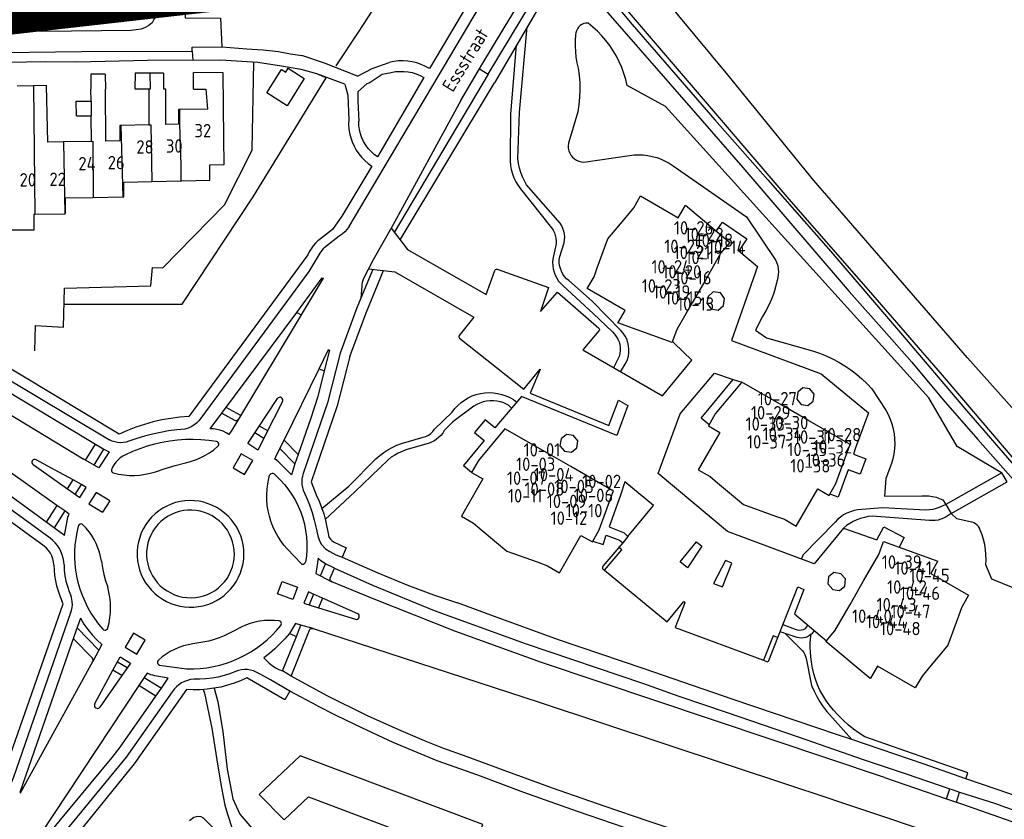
# Model space of a CAD drawing. Header units: metres. Extents: x 226218 to 240385, y 439369 to 449677.
# Tile 248 of 256: x 236007 to 236191, y 445244 to 445394. Entities that reach past the tile are written whole.
import ezdxf

# ---------------------------------------------------------------- set-up
doc = ezdxf.new("R2010")
doc.units = ezdxf.units.M
doc.header["$MEASUREMENT"] = 0
for name, color, linetype in [('BIJGEBOUW', 4, 'Continuous'), ('DAKRAND', 4, 'Continuous'), ('DAKRAND-BYG', 4, 'Continuous'), ('Goud-ontwerp', 2, 'Continuous'), ('HEG', 253, 'Continuous'), ('HEK', 253, 'Continuous'), ('HOOFDGEBOUW', 4, 'Continuous'), ('HUISNUMMER', 253, 'Continuous'), ('KANTVERH', 253, 'Continuous'), ('KANTWATER', 153, 'Continuous'), ('KNTONVERHARD', 253, 'Continuous'), ('KNTOPENVERH', 253, 'Continuous'), ('OVLIJNOBJ', 253, 'Continuous'), ('RASTER', 253, 'Continuous'), ('STRAATNAAM', 253, 'Continuous'), ('TUSSENMUUR', 253, 'Continuous')]:
    doc.layers.add(name, color=color, linetype=linetype)
doc.styles.get("Standard").update_dxf_attribs({"font": 'iso.shx'})

msp = doc.modelspace()

# ---------------------------------------------------------------- linework, layer by layer
at = {"layer": 'BIJGEBOUW'}
msp.add_lwpolyline([(236093.64, 445243.32), (236059.58, 445256.17), (236051.9, 445248.93), (236056.55, 445244.21), (236061.09, 445248.48), (236091.13, 445237.16), (236093.64, 445243.32)], dxfattribs=at)
at = {"layer": 'DAKRAND'}
msp.add_line((236031.38, 445373.95), (236031.38, 445380.66), dxfattribs=at)
for points in [[(236034.02, 445380.65), (236034.39, 445380.63), (236034.4, 445374)], [(236037.45, 445363.46), (236042.7, 445363.63), (236042.71, 445366.5), (236045.34, 445366.55), (236045.29, 445371.36)], [(236004.28, 445357.14), (236004.28, 445354.35), (236009.87, 445354.33), (236009.88, 445357.24)]]:
    msp.add_lwpolyline(points, dxfattribs=at)
at = {"layer": 'DAKRAND-BYG'}
msp.add_lwpolyline([(236060.33, 445382.6), (236057.15, 445377.51), (236053.32, 445379.9), (236056.05, 445384.28), (236056.85, 445383.78), (236057.3, 445384.5), (236060.33, 445382.6)], dxfattribs=at)
at = {"layer": 'Goud-ontwerp', "color": 10, "linetype": 'Continuous', "const_width": 20}
msp.add_lwpolyline([(234829.19, 444624.33), (235678.714, 445986.057), (236140.02, 445416.081), (234487.429, 445228.623)], dxfattribs=at)
at = {"layer": 'HEG'}
msp.add_line((236050.6, 445369.35), (236050.9, 445385.64), dxfattribs=at)
at = {"layer": 'HEK'}
msp.add_lwpolyline([(236032.95, 445403.73), (236029.82, 445404.76), (236027.36, 445404.91), (236010.06, 445398.4), (236011, 445391.46)], dxfattribs=at)
at = {"layer": 'HOOFDGEBOUW'}
for p, q in [((236023.16, 445383.41), (236023.19, 445380.6)), ((236028.73, 445383.58), (236028.71, 445380.67)), ((236031.56, 445383.6), (236028.73, 445383.58)), ((236034.04, 445383.61), (236031.56, 445383.6)), ((236034.04, 445383.61), (236034.02, 445380.65)), ((236039.64, 445380.62), (236039.65, 445383.68)), ((236009.75, 445381.22), (236006.74, 445381.17)), ((236012.22, 445381.27), (236009.75, 445381.22)), ((236012.42, 445370.7), (236012.22, 445381.27)), ((236020.51, 445378.37), (236020.48, 445380.57)), ((236023.3, 445370.91), (236023.19, 445380.6)), ((236028.71, 445380.67), (236031.38, 445380.66)), ((236017.74, 445378.34), (236020.51, 445378.37)), ((236017.77, 445375.59), (236017.74, 445378.34)), ((236042.23, 445376.89), (236037.01, 445376.79)), ((236017.77, 445375.59), (236020.54, 445375.63)), ((236020.6, 445370.85), (236020.54, 445375.63)), ((236031.38, 445373.95), (236026.08, 445373.84)), ((236025.92, 445370.96), (236023.3, 445370.91)), ((236015.35, 445370.76), (236012.42, 445370.7)), ((236020.6, 445370.85), (236015.35, 445370.76)), ((236031.84, 445363.35), (236037.3, 445363.46)), ((236037.3, 445363.46), (236037.45, 445363.46)), ((236020.94, 445360.38), (236026.45, 445360.48)), ((236120.7, 445357.08), (236121.82, 445358.42)), ((236009.88, 445357.24), (236010, 445357.25)), ((236010, 445357.25), (236015.61, 445357.35))]:
    msp.add_line(p, q, dxfattribs=at)
for points in [[(236023.16, 445383.41), (236020.45, 445383.37), (236020.48, 445380.57)], [(236045.29, 445371.36), (236045.17, 445383.65), (236039.65, 445383.68)], [(236039.64, 445380.62), (236041.94, 445380.61), (236042.23, 445376.89)], [(236037.01, 445376.79), (236036.85, 445376.79), (236036.85, 445374.05), (236034.4, 445374)], [(236026.08, 445373.84), (236025.92, 445373.84), (236025.92, 445370.96)], [(236026.45, 445360.48), (236026.61, 445360.48), (236026.61, 445363.25), (236031.84, 445363.35)], [(236015.61, 445357.35), (236015.77, 445357.36), (236015.77, 445360.28), (236020.94, 445360.38)], [(236121.82, 445358.42), (236123.1, 445360.66), (236129.16, 445357.13), (236130.13, 445356.58), (236131.43, 445358.82), (236131.5, 445358.91), (236139.76, 445351.99), (236138.11, 445350.02), (236135.26, 445345.07), (236132.73, 445340.69), (236129.88, 445335.74), (236129.09, 445333.53), (236129.01, 445333.31), (236118.88, 445336.98), (236118.91, 445337.07), (236120.2, 445339.3), (236113.15, 445343.36), (236114.43, 445345.59), (236115.03, 445347.24), (236117, 445352.66), (236120.7, 445357.08)], [(236152.18, 445299.02), (236156.19, 445305.99), (236158.31, 445304.77), (236158.43, 445304.98), (236159.58, 445306.99), (236162.18, 445314.16), (236162.23, 445314.25), (236154.3, 445318.81), (236149.91, 445321.34), (236141.98, 445325.9), (236141.93, 445325.81), (236137.05, 445319.96), (236135.76, 445317.74), (236137.89, 445316.51), (236133.88, 445309.55), (236136.11, 445308.27), (236137.46, 445307.14), (236142.33, 445303.06), (236148.3, 445300.9), (236149.95, 445300.3), (236152.18, 445299.02)], [(236118.03, 445305.58), (236110.1, 445310.14), (236105.71, 445312.66), (236097.78, 445317.22), (236097.73, 445317.14), (236092.84, 445311.28), (236091.56, 445309.06), (236093.68, 445307.83), (236089.68, 445300.86), (236091.9, 445299.58), (236093.51, 445298.23), (236098.12, 445294.38), (236103.79, 445292.34), (236105.75, 445291.63), (236107.98, 445290.34), (236111.98, 445297.31), (236114.11, 445296.09), (236115.38, 445298.31), (236117.98, 445305.5), (236118.03, 445305.58)], [(236167.57, 445293.73), (236168.38, 445295.95), (236168.46, 445296.17), (236178.59, 445292.51), (236178.56, 445292.41), (236177.28, 445290.18), (236184.33, 445286.12), (236183.05, 445283.89), (236183.01, 445283.78), (236182.45, 445282.24), (236180.48, 445276.82), (236176.79, 445272.41), (236175.65, 445271.05), (236174.37, 445268.82), (236167.31, 445272.87), (236166.03, 445270.65), (236165.96, 445270.57), (236157.7, 445277.49), (236157.85, 445277.67), (236158.63, 445278.59), (236159.38, 445279.48), (236162.21, 445284.41), (236164.73, 445288.8), (236167.57, 445293.73)]]:
    msp.add_lwpolyline(points, dxfattribs=at)
at = {"layer": 'KANTVERH'}
for p, q in [((236064.08, 445385.44), (236059.88, 445386.85)), ((236070.24, 445383.05), (236064.08, 445385.44)), ((236070.24, 445383.05), (236072.99, 445384.47)), ((236072.99, 445384.47), (236076.19, 445385.58)), ((236089.58, 445378.48), (236093.01, 445384.37)), ((236067.91, 445381.51), (236062.66, 445383.43)), ((236072.42, 445381.79), (236074.87, 445383.38)), ((236074.87, 445383.38), (236076.56, 445383.72)), ((236094.66, 445383.41), (236077.13, 445353.82)), ((236067.91, 445381.51), (236068.45, 445379.47)), ((236070.35, 445380.1), (236070.33, 445378.38)), ((236070.35, 445380.1), (236072.07, 445381.68)), ((236072.07, 445381.68), (236072.42, 445381.79)), ((236078.21, 445352.46), (236095.82, 445381.8)), ((236068.45, 445379.47), (236068.62, 445374.89)), ((236070.33, 445378.38), (236070.49, 445374.6)), ((236100.72, 445361.97), (236106.48, 445354.69)), ((236108.11, 445355.58), (236101.84, 445362.72)), ((236107.34, 445351.71), (236106.85, 445349.5)), ((236108.01, 445349.34), (236108.87, 445351.91)), ((236073.04, 445346.82), (236070.16, 445339.76)), ((236070.16, 445339.76), (236067.03, 445331.34)), ((236044.96, 445320.12), (236058.91, 445338.92)), ((236059.74, 445338.5), (236048.04, 445318.99)), ((236119.12, 445330.69), (236118.06, 445328.59)), ((236000, 445329.47), (236023.95, 445315.11)), ((236119.33, 445327.86), (236120.42, 445329.55)), ((236000, 445327.15), (236021.36, 445314.34)), ((236056.57, 445315.08), (236063.08, 445328.36)), ((236000, 445323.15), (236019.06, 445311.59)), ((236049.81, 445314.46), (236055.33, 445322.84)), ((236056.23, 445322.28), (236052.99, 445315.8)), ((236099.41, 445322.64), (236099.99, 445322.18)), ((236048.45, 445319.67), (236045.74, 445321.17)), ((236084.66, 445317.11), (236087.94, 445320.33)), ((236053.5, 445316.82), (236051.94, 445317.7)), ((236052.78, 445315.39), (236051.11, 445316.43)), ((236052.99, 445315.8), (236052.15, 445314.15)), ((236051.67, 445313.21), (236049.81, 445314.46)), ((236052.15, 445314.15), (236051.67, 445313.21)), ((236059.21, 445312.4), (236056.57, 445315.08)), ((236078.48, 445314.46), (236082.52, 445315.62)), ((236083.45, 445314.47), (236079.3, 445313.27)), ((236021.09, 445310.41), (236022.93, 445313.41)), ((236048.57, 445312.53), (236047.04, 445309.93)), ((236050.7, 445311.28), (236048.57, 445312.53)), ((236058.57, 445310.67), (236055.79, 445313.5)), ((236049.17, 445308.68), (236050.7, 445311.28)), ((236015.59, 445297.29), (236000, 445308.61)), ((236047.04, 445309.93), (236049.17, 445308.68)), ((236053.71, 445307.95), (236053.84, 445308.52)), ((236054.7, 445308.77), (236055.88, 445307.61)), ((236016.1, 445306.02), (236017.16, 445307.68)), ((236017.56, 445304.96), (236018.75, 445306.8)), ((236012.89, 445296.77), (236000, 445306.16)), ((236011.76, 445295.27), (236000, 445303.83)), ((236014.1, 445302.91), (236012.14, 445299.79)), ((236024.05, 445303.73), (236022.67, 445301.61)), ((236180.1, 445303.04), (236178.86, 445302.53)), ((236015.63, 445301.89), (236013.6, 445298.73)), ((236181.06, 445301.36), (236180.15, 445300.79)), ((236064.3, 445300.07), (236064.76, 445297.63)), ((236177.04, 445300.09), (236166.34, 445300.87)), ((236059.74, 445292.04), (236057.19, 445294.73)), ((236065.94, 445291.16), (236064.27, 445291.97)), ((236063.35, 445289.73), (236065.47, 445288.66)), ((236063.73, 445285.61), (236062.99, 445283.8)), ((236021.95, 445275.85), (236017.9, 445280.06)), ((236048.52, 445280.19), (236047.13, 445279.45)), ((236061.96, 445279.93), (236059.67, 445280.57)), ((236150.12, 445278.97), (236149.16, 445279.29)), ((236149.69, 445280.66), (236151.96, 445279.81)), ((236153.87, 445279.92), (236154.35, 445280.5)), ((236155.53, 445279.52), (236155.05, 445278.93)), ((236020.78, 445274.36), (236017.19, 445278.08)), ((236152.31, 445278.25), (236150.12, 445278.97)), ((236155.05, 445278.93), (236154.95, 445278.84)), ((236022.53, 445276.94), (236020.87, 445273.79)), ((236025.46, 445273.72), (236027.28, 445272.63)), ((236026.24, 445271.16), (236024.59, 445272.16)), ((236033.28, 445273.1), (236038.36, 445272.39)), ((236030.45, 445270.79), (236033.69, 445268.81)), ((236032.64, 445267.31), (236029.43, 445269.26)), ((236168.62, 445252.1), (236180.19, 445248.14)), ((236180.19, 445248.14), (236180.81, 445249.99)), ((236180.19, 445248.14), (236182.11, 445247.48)), ((236182.11, 445247.48), (236182.66, 445249.39))]:
    msp.add_line(p, q, dxfattribs=at)
for points in [[(236038.61, 445410.93), (236037.38, 445410.9), (236038.08, 445393.93), (236044.7, 445393.83), (236044.93, 445388.51), (236049.63, 445388.15), (236052.64, 445387.93), (236055.54, 445387.61), (236057.73, 445387.21), (236059.88, 445386.85)], [(236093.01, 445384.37), (236093.46, 445385.13), (236097.67, 445392.05), (236101.24, 445398.02), (236105.67, 445405.46), (236106.14, 445406.27)], [(236110.21, 445406.23), (236107.85, 445402.32), (236095.82, 445381.8)], [(236110.21, 445406.23), (236121.56, 445392.68), (236136.94, 445374.9), (236146.84, 445363.65), (236158.64, 445350.27), (236171.98, 445334.67), (236183.96, 445320.59), (236193.23, 445309.9)], [(236093.01, 445384.37), (236094.66, 445383.41), (236107.51, 445404.79)], [(236032.95, 445403.53), (236032.94, 445399.02), (236032.97, 445395.86), (236032.79, 445394.56), (236032.31, 445393.72), (236031.9, 445392.97), (236031.28, 445392.49), (236030.62, 445392.1), (236029.86, 445391.82), (236028.91, 445391.69), (236028, 445391.56), (236011.3, 445391.35), (236009.55, 445391.54), (236008.01, 445392.13), (236006.73, 445392.96)], [(236108.52, 445403.3), (236108.91, 445403.29), (236109.51, 445403.28), (236109.95, 445403.17), (236110.5, 445402.96), (236110.93, 445402.46), (236116.99, 445394.87), (236134.65, 445374.6), (236142.22, 445365.98), (236154.15, 445352.01), (236162.06, 445342.84), (236168.57, 445335.49), (236173.76, 445329.61), (236179.58, 445322.62), (236186.08, 445315.22), (236190.79, 445309.85), (236195.5, 445304.48)], [(235993.83, 445399.83), (235994.21, 445387.44), (235999.17, 445387.37), (236018.73, 445387.62), (236039.39, 445387.68), (236039.49, 445385.95)], [(236100.19, 445367.56), (236100.52, 445376.29), (236101.93, 445392.23)], [(236039.4, 445387.68), (236039.42, 445388.41), (236044.92, 445388.49)], [(236099.91, 445388.78), (236098.81, 445375.91), (236098.74, 445367.18)], [(236064.43, 445382.72), (236062.66, 445383.43), (236059.77, 445384.25), (236056.07, 445384.89), (236051.68, 445385.59), (236044.67, 445386.01), (236031.08, 445385.97), (236017.89, 445385.63), (236012.07, 445385.72), (236001.14, 445385.52), (236000, 445385.49)], [(236089.58, 445378.48), (236076.81, 445355.11), (236073.16, 445348.74), (236071.38, 445345.23), (236071.24, 445344.9), (236071.11, 445344.53), (236071.04, 445344.13), (236071.04, 445343.81), (236070.89, 445341.55)], [(236101.84, 445362.72), (236101.41, 445363.47), (236101.04, 445364.24), (236100.73, 445365.05), (236100.49, 445365.87), (236100.31, 445366.71), (236100.19, 445367.56)], [(236098.74, 445367.18), (236098.81, 445366.37), (236098.96, 445365.58), (236099.18, 445364.8), (236099.47, 445364.04), (236099.82, 445363.32), (236100.24, 445362.63), (236100.72, 445361.97)], [(236076.53, 445354.63), (236079.62, 445350.64), (236094.28, 445342.25), (236095.88, 445346.74)], [(236106.48, 445354.69), (236106.77, 445354.25), (236107.01, 445353.77), (236107.18, 445353.28), (236107.3, 445352.76), (236107.35, 445352.24), (236107.34, 445351.71)], [(236108.87, 445351.91), (236108.93, 445352.46), (236108.94, 445353), (236108.89, 445353.55), (236108.78, 445354.09), (236108.61, 445354.61), (236108.39, 445355.11), (236108.11, 445355.58)], [(236137.25, 445354.12), (236137.52, 445354.52), (236138.4, 445355.79), (236142.95, 445352.63), (236141.44, 445350.41), (236144.92, 445347.48), (236140.09, 445333.69), (236156.85, 445327.48), (236165.66, 445320.15), (236163.26, 445313.67), (236162.84, 445312.49), (236165.13, 445311.62), (236164.07, 445308.7), (236161.84, 445309.54), (236159.99, 445304.45), (236158.81, 445304.85), (236158.43, 445304.98)], [(236106.85, 445349.5), (236106.73, 445348.89), (236106.69, 445348.27), (236106.71, 445347.65), (236106.8, 445347.03), (236106.96, 445346.43), (236107.18, 445345.85), (236107.47, 445345.3), (236107.81, 445344.78), (236108.21, 445344.3), (236108.66, 445343.87)], [(236109.72, 445344.85), (236109.29, 445345.22), (236108.91, 445345.63), (236108.59, 445346.09), (236108.33, 445346.59), (236108.13, 445347.11), (236107.99, 445347.66), (236107.93, 445348.22), (236107.93, 445348.78), (236108.01, 445349.34)], [(236072.3, 445347.03), (236077.24, 445346.49), (236091.98, 445338.03), (236089.23, 445334.63)], [(236095.88, 445346.74), (236095.94, 445346.87), (236096.05, 445346.96), (236096.18, 445346.99), (236096.32, 445346.97)], [(236058.91, 445338.92), (236063.69, 445345.36), (236063.82, 445345.3), (236059.74, 445338.5)], [(236068.84, 445330.69), (236071.85, 445338.83), (236075.12, 445346.73)], [(236096.32, 445346.97), (236105.93, 445343.57), (236104.4, 445339.11), (236107.62, 445342.7), (236115.3, 445335.98)], [(236108.66, 445343.87), (236114.24, 445338.7), (236117.85, 445335.27)], [(236119.44, 445335.53), (236114.05, 445341), (236109.72, 445344.85)], [(236138.6, 445340.2), (236138.79, 445341.53), (236138, 445342.59), (236136.67, 445342.76), (236135.7, 445341.92), (236135.5, 445340.62), (236136.28, 445339.57), (236137.59, 445339.34), (236138.6, 445340.2)], [(236115.3, 445335.98), (236115.4, 445335.87), (236115.44, 445335.73), (236115.42, 445335.59), (236115.33, 445335.47)], [(236089.23, 445334.63), (236089.18, 445334.5), (236089.17, 445334.36), (236089.22, 445334.23), (236089.32, 445334.12)], [(236089.32, 445334.12), (236101.29, 445324.57), (236104.34, 445328.31), (236104.39, 445328.28), (236102.52, 445323.85), (236117.18, 445317.8), (236118.96, 445322.54), (236120.73, 445321.55), (236118.65, 445315.93), (236100.89, 445323.22), (236095.9, 445317.38), (236094.07, 445318.86), (236092.13, 445316.53), (236093.92, 445315), (236090.04, 445310.36), (236091.57, 445309.08)], [(236115.33, 445335.47), (236112.3, 445331.94), (236127.18, 445323.37), (236132.67, 445329.99), (236129.36, 445333.21), (236129.07, 445333.49)], [(236117.85, 445335.27), (236118.24, 445334.88), (236118.58, 445334.43), (236118.86, 445333.95), (236119.08, 445333.44), (236119.23, 445332.9), (236119.31, 445332.35), (236119.32, 445331.79), (236119.26, 445331.23), (236119.12, 445330.69)], [(236120.42, 445329.55), (236120.67, 445330.15), (236120.83, 445330.77), (236120.93, 445331.41), (236120.94, 445332.05), (236120.88, 445332.7), (236120.73, 445333.33), (236120.51, 445333.93), (236120.22, 445334.51), (236119.86, 445335.04), (236119.44, 445335.53)], [(236025.76, 445316.22), (236001.3, 445330.87), (236000, 445331.69)], [(236067.03, 445331.34), (236064.65, 445322.06), (236060.13, 445308.85)], [(236068.84, 445330.69), (236066.49, 445321.51), (236061.62, 445307.3), (236062.56, 445304.89)], [(236063.08, 445328.36), (236064.85, 445331.97), (236065.06, 445331.88), (236064.06, 445328.03)], [(236064.06, 445328.03), (236062.83, 445323.24), (236061.56, 445319.21), (236059.21, 445312.4)], [(236161.01, 445298.66), (236155.51, 445292.02), (236139.36, 445298.03), (236126.37, 445308.84), (236130.47, 445320.02), (236136.89, 445327.61), (236140.39, 445326.41), (236141.98, 445325.9)], [(236135.88, 445317.94), (236134.39, 445319.17), (236140.39, 445326.41)], [(236087.94, 445320.33), (236088.43, 445320.97), (236088.98, 445321.56), (236089.59, 445322.09), (236090.24, 445322.57), (236090.94, 445322.98), (236091.67, 445323.32), (236092.43, 445323.59), (236093.21, 445323.79), (236094.01, 445323.91), (236094.82, 445323.95), (236095.62, 445323.92), (236096.42, 445323.81), (236097.21, 445323.63), (236097.97, 445323.37), (236098.71, 445323.04), (236099.41, 445322.64)], [(236153.42, 445324.86), (236152.44, 445324.03), (236152.26, 445322.75), (236153.06, 445321.76), (236154.35, 445321.55), (236155.35, 445322.36), (236155.53, 445323.66), (236154.72, 445324.64), (236153.42, 445324.86)], [(236056.23, 445322.28), (236056.3, 445322.47), (236056.29, 445322.67), (236056.21, 445322.86), (236056.06, 445323), (236055.86, 445323.08), (236055.66, 445323.07), (236055.47, 445322.99), (236055.33, 445322.84)], [(236091.97, 445321.41), (236088.07, 445318.5), (236086.47, 445316.89)], [(236097.55, 445322.06), (236096.93, 445322.24), (236096.29, 445322.36), (236095.65, 445322.42), (236095.01, 445322.41), (236094.36, 445322.33), (236093.73, 445322.2), (236093.12, 445321.99), (236092.53, 445321.73), (236091.97, 445321.41)], [(236099.02, 445321.02), (236098.42, 445321.6), (236097.55, 445322.06)], [(236038.77, 445319.49), (236037.09, 445319.36), (236035.42, 445319.14), (236033.76, 445318.85), (236032.11, 445318.48), (236030.48, 445318.03), (236028.88, 445317.5), (236027.3, 445316.9), (236025.76, 445316.22)], [(236042.73, 445317.18), (236044.96, 445320.12), (236047.31, 445318.82)], [(236041.01, 445319.16), (236040.63, 445318.68), (236040.2, 445318.25), (236039.71, 445317.88), (236039.19, 445317.57), (236038.63, 445317.32), (236038.04, 445317.14)], [(236048.04, 445318.99), (236046.82, 445316.97), (236046.24, 445316.14)], [(236047.31, 445318.82), (236047.5, 445318.75), (236047.71, 445318.76), (236047.89, 445318.84), (236048.04, 445318.99)], [(236038.04, 445317.14), (236036.52, 445317), (236035, 445316.79), (236033.49, 445316.53), (236031.99, 445316.2), (236030.5, 445315.81), (236029.04, 445315.36), (236027.59, 445314.86)], [(236046.24, 445316.14), (236045.72, 445316.47), (236045.16, 445316.74), (236044.58, 445316.95), (236043.97, 445317.09), (236043.35, 445317.17), (236042.73, 445317.18)], [(236082.52, 445315.62), (236083.02, 445315.79), (236083.49, 445316.03), (236083.93, 445316.34), (236084.32, 445316.7), (236084.66, 445317.11)], [(236086.47, 445316.89), (236086.17, 445316.41), (236085.81, 445315.97), (236085.41, 445315.57), (236084.97, 445315.22), (236084.49, 445314.91), (236083.98, 445314.66), (236083.45, 445314.47)], [(236110.6, 445315.97), (236109.29, 445316.14), (236108.26, 445315.33), (236108.04, 445314.01), (236108.9, 445313.04), (236110.2, 445312.82), (236111.23, 445313.64), (236111.41, 445314.93), (236110.6, 445315.97)], [(236019.06, 445311.59), (236019.19, 445311.53), (236019.32, 445311.49), (236019.47, 445311.52), (236019.59, 445311.57), (236019.7, 445311.65), (236019.76, 445311.74), (236021.36, 445314.34), (236022.93, 445313.41), (236023.87, 445312.92), (236022, 445309.88), (236019.06, 445311.59)], [(236027.59, 445314.86), (236027.08, 445314.71), (236026.55, 445314.63), (236026.01, 445314.6), (236025.48, 445314.64), (236024.95, 445314.74), (236024.44, 445314.9), (236023.95, 445315.11)], [(236043.93, 445314.85), (236042.49, 445315.04), (236041.04, 445315.16), (236039.59, 445315.21), (236038.14, 445315.18), (236036.68, 445315.08), (236035.24, 445314.9), (236033.81, 445314.65), (236032.39, 445314.33), (236030.99, 445313.94), (236029.61, 445313.48), (236028.26, 445312.94), (236026.93, 445312.34)], [(236038.12, 445310.82), (236039.07, 445311.07), (236040, 445311.38), (236040.91, 445311.77), (236041.78, 445312.22), (236042.62, 445312.73), (236043.42, 445313.3), (236044.17, 445313.93)], [(236044.17, 445313.93), (236044.3, 445314.08), (236044.37, 445314.27), (236044.36, 445314.47), (236044.27, 445314.65), (236044.12, 445314.78), (236043.93, 445314.85)], [(236059.21, 445312.4), (236058.57, 445310.67), (236057.92, 445308.61), (236055.6, 445310.97), (236055.09, 445311.4), (236054.85, 445311.52), (236055.23, 445312.37), (236056.57, 445315.08)], [(236073.71, 445311.56), (236074.41, 445312.19), (236075.15, 445312.76), (236075.94, 445313.27), (236076.76, 445313.73), (236077.6, 445314.13), (236078.48, 445314.46)], [(236015.59, 445297.29), (236016.11, 445300.33), (236016.21, 445300.73), (236016.31, 445301.02), (236016.46, 445301.26), (236015.63, 445301.89), (236014.1, 445302.91), (236000, 445312.91)], [(236026.93, 445312.34), (236026.44, 445312.08), (236025.98, 445311.76), (236025.55, 445311.4), (236025.17, 445310.99), (236024.84, 445310.54), (236024.55, 445310.05), (236024.33, 445309.54)], [(236079.3, 445313.27), (236078.58, 445312.99), (236077.88, 445312.67), (236077.21, 445312.3), (236076.57, 445311.88), (236075.96, 445311.41)], [(236010.25, 445311.42), (236010.06, 445311.48), (236009.86, 445311.47), (236009.68, 445311.38), (236009.54, 445311.23), (236009.48, 445311.04), (236009.48, 445310.84), (236009.56, 445310.66), (236009.7, 445310.52)], [(236009.7, 445310.52), (236016.09, 445306.02), (236018.44, 445304.4)], [(236018.44, 445304.4), (236019.63, 445306.26), (236018.75, 445306.8), (236017.16, 445307.68), (236013.79, 445309.5), (236010.25, 445311.42)], [(236032.53, 445309.19), (236034.38, 445309.79), (236036.24, 445310.34), (236038.12, 445310.82)], [(236063.61, 445302.34), (236068.67, 445306.5), (236073.71, 445311.56)], [(236075.96, 445311.41), (236069.79, 445305.42), (236064.25, 445300.24)], [(236024.33, 445309.54), (236024.31, 445309.36), (236024.37, 445309.18), (236024.49, 445309.03), (236024.66, 445308.96)], [(236024.66, 445308.96), (236025.64, 445308.73), (236026.62, 445308.58), (236027.62, 445308.5), (236028.61, 445308.49), (236029.61, 445308.56), (236030.6, 445308.7), (236031.57, 445308.91), (236032.53, 445309.19)], [(236054.7, 445308.77), (236054.52, 445308.86), (236054.31, 445308.88), (236054.11, 445308.82), (236053.95, 445308.69), (236053.84, 445308.52)], [(236060.13, 445308.85), (236059.97, 445308.35), (236059.88, 445307.82), (236059.85, 445307.29), (236059.88, 445306.77), (236059.97, 445306.24), (236060.13, 445305.74)], [(236057.19, 445294.73), (236056.53, 445295.49), (236055.92, 445296.31), (236055.37, 445297.16), (236054.88, 445298.05), (236054.45, 445298.98), (236054.09, 445299.93), (236053.8, 445300.9), (236053.57, 445301.9), (236053.42, 445302.9), (236053.34, 445303.91), (236053.33, 445304.93), (236053.38, 445305.95), (236053.52, 445306.95), (236053.71, 445307.95)], [(236055.88, 445307.61), (236056.67, 445306.73), (236057.4, 445305.8), (236058.07, 445304.82), (236058.67, 445303.8), (236059.2, 445302.74), (236059.66, 445301.65), (236060.05, 445300.53), (236060.35, 445299.39), (236060.58, 445298.22), (236060.74, 445297.05), (236060.81, 445295.87), (236060.8, 445294.68), (236060.71, 445293.5), (236060.55, 445292.33)], [(236120.7, 445297.11), (236125.51, 445302.88), (236120.15, 445307.27), (236119.36, 445304.82), (236117.23, 445298.88), (236120.02, 445297.78), (236120.7, 445297.11)], [(236024.05, 445303.73), (236021.45, 445305.3), (236020.1, 445303.21), (236022.67, 445301.61)], [(236060.13, 445305.74), (236060.74, 445304.37), (236061.29, 445302.98), (236061.78, 445301.56), (236062.2, 445300.12), (236062.57, 445298.67), (236062.86, 445297.2)], [(236062.56, 445304.89), (236063.08, 445303.72), (236063.55, 445302.52), (236063.95, 445301.31), (236064.3, 445300.07)], [(236043.99, 445302.48), (236043.21, 445302.88), (236042.39, 445303.22), (236041.55, 445303.48), (236040.69, 445303.66), (236039.81, 445303.77), (236038.93, 445303.8), (236038.05, 445303.75), (236037.17, 445303.62), (236036.31, 445303.42), (236035.47, 445303.14), (236034.67, 445302.78), (236033.89, 445302.36), (236033.16, 445301.87), (236032.47, 445301.31), (236031.83, 445300.7), (236031.26, 445300.03), (236030.74, 445299.32), (236030.29, 445298.56), (236029.9, 445297.76), (236029.6, 445296.93), (236029.36, 445296.08), (236029.2, 445295.22), (236029.12, 445294.34), (236029.12, 445293.45), (236029.2, 445292.57), (236029.35, 445291.7), (236029.58, 445290.85), (236029.89, 445290.02), (236030.26, 445289.22), (236030.71, 445288.46), (236031.22, 445287.74), (236031.8, 445287.07), (236032.43, 445286.46), (236033.11, 445285.9), (236033.85, 445285.4)], [(236043.11, 445300.93), (236042.41, 445301.3), (236041.67, 445301.59), (236040.91, 445301.81), (236040.13, 445301.95), (236039.34, 445302.02), (236038.55, 445302.01), (236037.77, 445301.92), (236036.99, 445301.76), (236036.23, 445301.53), (236035.51, 445301.22), (236034.81, 445300.84), (236034.15, 445300.4), (236033.54, 445299.9), (236032.98, 445299.34), (236032.48, 445298.73), (236032.04, 445298.07), (236031.67, 445297.37), (236031.36, 445296.64), (236031.13, 445295.89), (236030.97, 445295.11), (236030.89, 445294.32), (236030.88, 445293.53), (236030.95, 445292.74), (236031.1, 445291.97), (236031.32, 445291.21), (236031.61, 445290.47), (236031.97, 445289.77), (236032.4, 445289.1), (236032.89, 445288.48), (236033.44, 445287.91), (236034.05, 445287.4), (236034.7, 445286.95)], [(236033.85, 445285.4), (236034.61, 445284.97), (236035.41, 445284.61), (236036.24, 445284.32), (236037.09, 445284.1), (236037.96, 445283.96), (236038.84, 445283.89), (236039.72, 445283.91), (236040.59, 445284), (236041.45, 445284.17), (236042.3, 445284.41), (236043.12, 445284.73), (236043.91, 445285.12), (236044.66, 445285.58), (236045.37, 445286.1), (236046.02, 445286.68), (236046.63, 445287.32), (236047.17, 445288.01), (236047.66, 445288.75), (236048.07, 445289.52), (236048.42, 445290.33), (236048.69, 445291.17), (236048.89, 445292.03), (236049.01, 445292.9), (236049.05, 445293.77), (236049.02, 445294.65), (236048.9, 445295.53), (236048.72, 445296.38), (236048.45, 445297.22), (236048.11, 445298.03), (236047.71, 445298.81), (236047.23, 445299.55), (236046.69, 445300.25), (236046.1, 445300.89), (236045.44, 445301.48), (236044.74, 445302.01), (236043.99, 445302.48)], [(236163.64, 445302.05), (236162.95, 445301.92), (236162.28, 445301.72), (236161.63, 445301.44), (236161.02, 445301.11), (236160.44, 445300.71), (236159.9, 445300.25), (236159.42, 445299.75)], [(236176.38, 445302.03), (236168.27, 445302.44), (236163.64, 445302.05)], [(236178.86, 445302.53), (236178.26, 445302.31), (236177.65, 445302.14), (236177.01, 445302.05), (236176.38, 445302.03)], [(236019, 445299.26), (236018.84, 445299.38), (236018.65, 445299.43), (236018.46, 445299.4), (236018.29, 445299.31), (236018.17, 445299.16), (236018.11, 445298.97)], [(236022.45, 445292.48), (236022.3, 445293.33), (236022.08, 445294.16), (236021.81, 445294.98), (236021.48, 445295.77), (236021.09, 445296.54), (236020.64, 445297.28), (236020.14, 445297.98), (236019.59, 445298.64), (236019, 445299.26)], [(236034.7, 445286.95), (236035.38, 445286.55), (236036.1, 445286.22), (236036.85, 445285.97), (236037.62, 445285.79), (236038.41, 445285.68), (236039.2, 445285.65), (236039.99, 445285.7), (236040.77, 445285.82), (236041.54, 445286.02), (236042.28, 445286.29), (236042.99, 445286.63), (236043.67, 445287.04), (236044.31, 445287.52), (236044.89, 445288.05), (236045.42, 445288.64), (236045.9, 445289.27), (236046.3, 445289.95), (236046.64, 445290.66), (236046.92, 445291.41), (236047.11, 445292.18), (236047.23, 445292.96), (236047.28, 445293.75), (236047.24, 445294.54), (236047.14, 445295.33), (236046.95, 445296.09), (236046.7, 445296.84), (236046.36, 445297.56), (236045.97, 445298.25), (236045.51, 445298.89), (236044.98, 445299.49), (236044.41, 445300.03), (236043.78, 445300.51), (236043.11, 445300.93)], [(236159.42, 445299.75), (236153.4, 445293.59), (236153.14, 445292.92)], [(236166.34, 445300.87), (236165.61, 445300.8), (236164.89, 445300.67), (236164.18, 445300.47), (236163.49, 445300.22), (236162.82, 445299.91), (236162.18, 445299.54), (236161.58, 445299.12), (236161.01, 445298.66)], [(236180.15, 445300.79), (236179.68, 445300.53), (236179.18, 445300.33), (236178.66, 445300.17), (236178.12, 445300.08), (236177.58, 445300.05), (236177.04, 445300.09)], [(236018.11, 445298.97), (236017.85, 445297.83), (236017.65, 445296.68), (236017.52, 445295.51), (236017.45, 445294.34), (236017.45, 445293.17), (236017.51, 445292), (236017.64, 445290.84), (236017.82, 445289.68), (236018.08, 445288.54)], [(236064.76, 445297.63), (236064.84, 445297.26), (236064.99, 445296.91), (236065.2, 445296.6), (236065.47, 445296.33), (236065.78, 445296.11)], [(236161.01, 445298.66), (236167.23, 445296.47), (236168.5, 445298.88), (236172.33, 445296.89), (236171.41, 445295.1)], [(236015.48, 445291.8), (236015.42, 445292.44), (236015.31, 445293.07), (236015.13, 445293.69), (236014.9, 445294.29), (236014.6, 445294.86), (236014.25, 445295.4), (236013.84, 445295.9), (236013.39, 445296.35), (236012.89, 445296.77)], [(236062.86, 445297.2), (236063.16, 445296.3), (236063.54, 445295.59), (236064.29, 445294.81), (236065.09, 445294.3), (236066.24, 445293.69), (236067.39, 445293.21), (236074.08, 445290.34), (236079.46, 445288.1), (236084.42, 445286.18), (236088.94, 445284.7)], [(236065.78, 445296.11), (236068.16, 445294.97), (236067.39, 445293.21)], [(236114.2, 445296.25), (236116.1, 445295.62), (236116.7, 445297.33), (236119.2, 445296.41), (236119.78, 445295.94)], [(236120.7, 445297.11), (236119.78, 445295.94), (236116.05, 445291.53)], [(236131.85, 445291.23), (236130.47, 445292.35), (236133.55, 445296.07), (236134.56, 445295.26), (236131.85, 445291.23)], [(236013.57, 445291.78), (236013.52, 445292.35), (236013.39, 445292.92), (236013.19, 445293.47), (236012.92, 445293.98), (236012.59, 445294.46), (236012.2, 445294.89), (236011.76, 445295.27)], [(236116.1, 445291.01), (236116.4, 445290.79), (236119.59, 445294.59), (236119.01, 445295.08)], [(236022.45, 445292.48), (236022.63, 445291.24), (236022.89, 445290.02), (236023.23, 445288.82), (236023.63, 445287.64)], [(236059.74, 445292.04), (236059.89, 445291.95), (236060.06, 445291.92), (236060.23, 445291.95), (236060.38, 445292.03), (236060.49, 445292.17), (236060.55, 445292.33)], [(236062.92, 445293.04), (236062.49, 445290.21), (236063.35, 445289.73), (236064.27, 445291.97)], [(236064.27, 445291.97), (236063.79, 445292.28), (236063.34, 445292.64), (236062.92, 445293.04)], [(236140.13, 445292.14), (236138.95, 445292.61), (236136.72, 445288.33), (236138.4, 445287.67), (236140.13, 445292.14)], [(236013.57, 445291.78), (236013.61, 445290.79), (236013.71, 445289.82), (236013.87, 445288.84), (236014.09, 445287.89), (236014.36, 445286.94), (236014.69, 445286.02), (236015.07, 445285.11)], [(236015.48, 445291.8), (236015.52, 445290.79), (236015.64, 445289.78), (236015.83, 445288.78), (236016.09, 445287.8), (236016.41, 445286.84), (236016.8, 445285.91)], [(236168.62, 445252.1), (236104.61, 445273.59), (236088.46, 445279.4), (236073.36, 445285.37), (236065.47, 445288.66), (236065.31, 445288.76), (236065.23, 445288.84), (236065.16, 445288.96), (236065.13, 445289.07), (236065.14, 445289.23), (236065.17, 445289.34), (236065.94, 445291.16), (236073.06, 445288.03), (236084.58, 445283.28), (236101.74, 445277.07), (236123.47, 445269.71)], [(236116.05, 445291.53), (236115.99, 445291.4), (236115.99, 445291.26), (236116.02, 445291.13), (236116.1, 445291.01)], [(236116.4, 445290.79), (236128.05, 445281.14), (236131.19, 445284.93), (236131.38, 445284.74), (236129.57, 445280.09), (236146.03, 445273.98), (236146.59, 445273.73)], [(236158.08, 445288.25), (236158.98, 445287.22), (236160.24, 445287.04), (236161.26, 445287.85), (236161.37, 445289.18), (236160.5, 445290.14), (236159.2, 445290.36), (236158.17, 445289.56), (236158.08, 445288.25)], [(236018.08, 445288.54), (236018.42, 445287.34), (236018.84, 445286.16), (236019.33, 445285.01), (236019.88, 445283.9), (236020.5, 445282.81), (236021.18, 445281.76), (236021.92, 445280.76), (236022.71, 445279.8)], [(236058.16, 445285.32), (236055.35, 445286.42), (236056.22, 445288.69), (236059.05, 445287.63), (236058.16, 445285.32)], [(236023.65, 445280.03), (236023.87, 445280.97), (236024.04, 445281.92), (236024.13, 445282.88), (236024.16, 445283.84), (236024.13, 445284.8), (236024.03, 445285.76), (236023.86, 445286.7), (236023.63, 445287.64)], [(236062.05, 445286.31), (236062, 445286.33), (236061.09, 445286.75), (236060.22, 445284.68), (236062.99, 445283.8), (236069.91, 445281.66)], [(236148.72, 445278.22), (236152.46, 445287.68), (236153.57, 445287.22), (236151.82, 445282.66), (236157.8, 445277.61)], [(235979.27, 445215.58), (235992.3, 445232.37), (236000.44, 445245.3), (236002.71, 445249.39), (236004.15, 445252.65), (236015.3, 445284.54), (236015.07, 445285.11)], [(236016.7, 445282.82), (236016.88, 445283.31), (236016.99, 445283.83), (236017.04, 445284.35), (236017.02, 445284.88), (236016.94, 445285.4), (236016.8, 445285.91)], [(236070.32, 445282.64), (236063.73, 445285.61), (236062.05, 445286.31), (236061.23, 445284.36)], [(236162.57, 445259.18), (236159.89, 445260.1), (236140.39, 445266.68), (236123.56, 445272.46), (236107.76, 445277.82), (236095.13, 445282.42), (236088.94, 445284.7)], [(236016.7, 445282.82), (236006.03, 445252.18), (236004.93, 445249.39), (236003.57, 445246.67), (236001.58, 445243.23), (236001.41, 445243.31), (235993.51, 445230.91), (235980.23, 445213.93), (235981.58, 445212.85)], [(236018.52, 445281.83), (236017.36, 445278.53), (236016.73, 445276.77), (236007.21, 445249.31), (236007.32, 445249.25), (236020.87, 445273.79)], [(236018.52, 445281.83), (236019.2, 445280.76), (236019.94, 445279.73), (236020.75, 445278.74), (236021.61, 445277.81), (236022.53, 445276.94)], [(236055.63, 445281.34), (236054.72, 445281.42), (236053.81, 445281.44), (236052.9, 445281.39), (236051.99, 445281.28), (236051.1, 445281.1), (236050.22, 445280.86), (236049.36, 445280.55), (236048.52, 445280.19)], [(236055.96, 445280.51), (236056.04, 445280.67), (236056.06, 445280.84), (236056.02, 445281.02), (236055.93, 445281.17), (236055.79, 445281.28), (236055.63, 445281.34)], [(236058.87, 445278.43), (236059.67, 445280.57), (236058.69, 445280.83), (236058.15, 445279.9), (236057.55, 445279), (236058.87, 445278.43)], [(236069.91, 445281.66), (236070.1, 445281.63), (236070.29, 445281.68), (236070.45, 445281.79), (236070.56, 445281.96), (236070.6, 445282.15), (236070.57, 445282.34), (236070.48, 445282.51), (236070.32, 445282.64)], [(236022.71, 445279.8), (236022.87, 445279.67), (236023.06, 445279.62), (236023.25, 445279.63), (236023.43, 445279.71), (236023.57, 445279.85), (236023.65, 445280.03)], [(236029.04, 445275.16), (236030.59, 445277.76), (236028.42, 445279.07), (236026.9, 445276.46), (236029.04, 445275.16)], [(236038.36, 445272.39), (236039.62, 445272.38), (236040.87, 445272.45), (236042.12, 445272.59), (236043.36, 445272.8), (236044.58, 445273.09), (236045.79, 445273.44), (236046.97, 445273.87), (236048.12, 445274.36), (236049.25, 445274.92), (236050.34, 445275.55), (236051.39, 445276.23), (236052.4, 445276.98), (236053.37, 445277.78), (236054.28, 445278.64), (236055.15, 445279.55), (236055.96, 445280.51)], [(236047.13, 445279.45), (236046.25, 445278.97), (236045.35, 445278.55), (236044.42, 445278.17), (236043.47, 445277.85), (236042.51, 445277.58)], [(236057.55, 445279), (236056.68, 445278), (236055.77, 445277.05), (236054.81, 445276.14), (236053.8, 445275.28), (236052.76, 445274.46)], [(236072.13, 445263.63), (236064.61, 445267.37), (236057.9, 445271.01), (236061.3, 445279.62), (236061.38, 445279.75), (236061.45, 445279.84), (236061.57, 445279.91), (236061.7, 445279.95), (236061.83, 445279.95), (236061.96, 445279.93), (236104.2, 445266.19), (236151.08, 445250.59)], [(236151.96, 445279.81), (236152.33, 445279.69), (236152.73, 445279.64), (236153.12, 445279.67), (236153.51, 445279.76), (236153.87, 445279.92)], [(236042.51, 445277.58), (236041.02, 445277.28), (236039.53, 445277.05)], [(236057.9, 445271.01), (236056.26, 445271.99), (236058.87, 445278.43)], [(236147.06, 445273.96), (236148.72, 445278.22), (236147.86, 445278.55), (236146.03, 445273.98)], [(236154.95, 445278.84), (236154.63, 445278.59), (236154.28, 445278.39), (236153.9, 445278.25), (236153.51, 445278.16), (236153.11, 445278.13), (236152.7, 445278.16), (236152.31, 445278.25)], [(236039.53, 445277.05), (236038.65, 445276.89), (236037.77, 445276.67), (236036.92, 445276.38), (236036.09, 445276.03), (236035.29, 445275.62), (236034.52, 445275.15), (236033.79, 445274.61), (236033.11, 445274.03)], [(236020.87, 445273.79), (236020.9, 445273.98), (236020.87, 445274.18), (236020.78, 445274.36)], [(236021.19, 445265.8), (236024.59, 445272.16), (236025.96, 445274.63), (236027.88, 445273.48), (236027.3, 445272.66), (236026.24, 445271.16), (236022.13, 445265.21)], [(236033.11, 445274.03), (236032.98, 445273.89), (236032.92, 445273.71), (236032.92, 445273.51), (236032.98, 445273.34), (236033.11, 445273.19), (236033.28, 445273.1)], [(236052.76, 445274.46), (236053.24, 445273.92), (236053.77, 445273.43), (236054.34, 445272.99), (236054.95, 445272.6), (236055.59, 445272.26), (236056.26, 445271.99)], [(236146.59, 445273.73), (236146.74, 445273.71), (236146.88, 445273.74), (236146.99, 445273.83), (236147.06, 445273.96)], [(236047.49, 445271.89), (236046.43, 445271.48), (236045.34, 445271.13), (236044.23, 445270.86), (236043.11, 445270.65), (236041.97, 445270.51), (236040.83, 445270.44), (236039.69, 445270.45)], [(236051.37, 445271.78), (236050.84, 445272), (236050.29, 445272.15), (236049.73, 445272.24), (236049.16, 445272.25), (236048.59, 445272.2), (236048.03, 445272.08), (236047.49, 445271.89)], [(236062.79, 445265.51), (236057.62, 445268.24), (236054.01, 445270.35), (236052.24, 445271.32), (236051.37, 445271.78)], [(236032.64, 445267.31), (236033.69, 445268.81), (236034.93, 445270.62), (236032.45, 445271.09), (236032.06, 445271.18), (236031.67, 445271.29), (236031.3, 445271.44), (236030.98, 445271.6), (236030.45, 445270.79), (236029.43, 445269.26)], [(236039.69, 445270.45), (236039.09, 445270.38), (236038.51, 445270.23), (236037.94, 445270.03), (236037.4, 445269.76), (236036.9, 445269.43), (236036.44, 445269.05), (236036.03, 445268.61), (236035.66, 445268.13)], [(236049.59, 445270.71), (236048.42, 445270.17), (236047.21, 445269.71), (236045.98, 445269.32), (236044.73, 445269), (236043.46, 445268.76), (236042.18, 445268.59), (236040.89, 445268.49), (236039.6, 445268.47), (236038.31, 445268.52)], [(236057.62, 445268.24), (236056.7, 445266.58), (236049.59, 445270.71)], [(236038.31, 445268.52), (236028.54, 445254.66), (236002.29, 445222.3), (236000, 445219.24)], [(236035.66, 445268.13), (236027.07, 445255.88), (236008.68, 445233.48)], [(236029.43, 445269.26), (236010.94, 445241.34), (236011.28, 445241.22), (236012.2, 445241.36), (236012.7, 445241.67), (236024.46, 445255.83), (236025.98, 445257.77), (236032.64, 445267.31)], [(236041.46, 445268.52), (236041.71, 445267.85), (236043.07, 445261.31), (236044.16, 445254.23), (236044.86, 445250.18), (236045.49, 445246.94), (236046, 445245.24), (236046.88, 445242.57)], [(236043.5, 445268.76), (236044.16, 445266.21), (236045.09, 445260.72), (236045.93, 445253.64), (236047.01, 445248.15), (236048.29, 445245.29), (236050.55, 445242.65)], [(236123.47, 445269.71), (236130.26, 445267.29), (236139.29, 445264.22), (236152.52, 445259.71), (236164.66, 445255.47), (236172.66, 445252.81), (236180.81, 445249.99)], [(236021.19, 445265.8), (236021.14, 445265.6), (236021.16, 445265.4), (236021.25, 445265.22), (236021.4, 445265.09), (236021.59, 445265.02), (236021.79, 445265.01), (236021.98, 445265.08), (236022.13, 445265.21)], [(236062.79, 445265.51), (236066.24, 445263.75), (236071.16, 445261.35), (236076.87, 445258.7), (236085.05, 445255.29), (236092.65, 445252.59), (236101.23, 445249.37), (236111.25, 445245.83), (236122.16, 445242.11), (236134.45, 445237.87), (236145.9, 445233.95), (236155.88, 445230.7), (236165.16, 445227.37), (236172.8, 445224.9)], [(236162.88, 445230.86), (236154.8, 445233.7), (236146.8, 445236.31), (236139.3, 445238.91), (236131.79, 445241.51), (236124.54, 445243.95), (236116.49, 445246.71), (236106.67, 445250.1), (236097.64, 445253.43), (236090.73, 445255.96), (236086.2, 445257.6), (236082.74, 445258.97), (236077.97, 445261.01), (236072.13, 445263.63)], [(236183.84, 445251.88), (236176.03, 445254.58), (236162.57, 445259.18)], [(236290.85, 445210.73), (236285.91, 445212.79), (236278.18, 445215.99), (236270.39, 445219.29), (236263.44, 445221.98), (236256.49, 445224.81), (236250.72, 445227.12), (236244.71, 445229.54), (236237.41, 445232.43), (236230.11, 445235.17), (236222.61, 445237.97), (236213.53, 445241.29), (236206.23, 445243.99), (236197.4, 445247.21), (236189.85, 445249.81), (236183.84, 445251.88)], [(236151.08, 445250.59), (236157.11, 445248.62), (236160.96, 445247.34), (236169.74, 445244.37), (236176.95, 445241.98), (236180.26, 445240.86), (236186.73, 445238.64), (236194.98, 445235.82)], [(236180.81, 445249.99), (236181.25, 445249.84), (236182.66, 445249.39)], [(236182.66, 445249.39), (236189.15, 445247.29), (236198.13, 445244.11), (236206.61, 445241), (236211.45, 445239.23)], [(236182.11, 445247.48), (236183.03, 445247.17), (236197, 445242.3), (236206.52, 445239.01), (236210.86, 445237.46)]]:
    msp.add_lwpolyline(points, dxfattribs=at)
at = {"layer": 'KANTWATER'}
for p, q in [((236111.41, 445376.37), (236109.64, 445370.49)), ((236112.49, 445366.99), (236121.02, 445368.23)), ((236166.3, 445324.65), (236168.89, 445320.67)), ((236179.52, 445303.92), (236180.1, 445303.04))]:
    msp.add_line(p, q, dxfattribs=at)
for points in [[(236113.3, 445392.92), (236112.9, 445392.9), (236112.52, 445392.82), (236112.15, 445392.66), (236111.83, 445392.45), (236111.54, 445392.18), (236111.3, 445391.86), (236111.13, 445391.51), (236111.01, 445391.13), (236110.97, 445390.74)], [(236120.61, 445381.28), (236120.34, 445382.42), (236120, 445383.54), (236119.59, 445384.63), (236119.12, 445385.7), (236118.59, 445386.74), (236117.99, 445387.75), (236117.34, 445388.72), (236116.64, 445389.66), (236115.87, 445390.54), (236115.06, 445391.39), (236114.2, 445392.18), (236113.3, 445392.92)], [(236110.97, 445390.74), (236110.9, 445389.7), (236110.89, 445388.65), (236110.94, 445387.6), (236111.05, 445386.56), (236111.22, 445385.53), (236111.45, 445384.5)], [(236111.45, 445384.5), (236111.63, 445383.15), (236111.74, 445381.79), (236111.77, 445380.43), (236111.73, 445379.07), (236111.61, 445377.72), (236111.41, 445376.37)], [(236190.5, 445309), (236182.19, 445313.92), (236176.95, 445322.97), (236127.78, 445377.34), (236120.61, 445381.28)], [(236109.64, 445370.49), (236109.58, 445370.03), (236109.61, 445369.56), (236109.71, 445369.1), (236109.87, 445368.67), (236110.11, 445368.26), (236110.4, 445367.9), (236110.75, 445367.59), (236111.15, 445367.34), (236111.57, 445367.16), (236112.02, 445367.04), (236112.49, 445366.99)], [(236121.02, 445368.23), (236121.88, 445368.33), (236122.73, 445368.36), (236123.59, 445368.32), (236124.45, 445368.22), (236125.29, 445368.05), (236126.11, 445367.81), (236126.92, 445367.52), (236127.7, 445367.16), (236128.45, 445366.75), (236129.17, 445366.28)], [(236129.17, 445366.28), (236142.9, 445356.76), (236148.33, 445348.63)], [(236148.33, 445348.63), (236148.55, 445348.12), (236148.7, 445347.6), (236148.8, 445347.06), (236148.83, 445346.52), (236148.81, 445345.97), (236148.73, 445345.43), (236148.59, 445344.91)], [(236148.59, 445344.91), (236148.31, 445343.72), (236147.96, 445342.54), (236147.54, 445341.4), (236147.05, 445340.28), (236146.49, 445339.19), (236145.87, 445338.14)], [(236145.87, 445338.14), (236144.55, 445335.62), (236146.63, 445334.18), (236155.23, 445331.72)], [(236155.23, 445331.72), (236156.5, 445331.3), (236157.74, 445330.82), (236158.95, 445330.27), (236160.12, 445329.65), (236161.26, 445328.96), (236162.36, 445328.22), (236163.42, 445327.41), (236164.43, 445326.54), (236165.39, 445325.62), (236166.3, 445324.65)], [(236168.89, 445320.67), (236169.33, 445319.85), (236169.71, 445318.98), (236170.02, 445318.1), (236170.26, 445317.19), (236170.44, 445316.27), (236170.54, 445315.33), (236170.57, 445314.39), (236170.53, 445313.45), (236170.41, 445312.52), (236170.23, 445311.59), (236169.97, 445310.69)], [(236169.97, 445310.69), (236168.87, 445307.89), (236168.64, 445304.62), (236175.59, 445304.66)], [(236175.59, 445304.66), (236176.26, 445304.7), (236176.94, 445304.68), (236177.61, 445304.59), (236178.27, 445304.43), (236178.91, 445304.21), (236179.52, 445303.92)], [(236184.61, 445299.86), (236182.14, 445300.38), (236181.06, 445301.36)], [(236186.51, 445298.28), (236186.37, 445298.63), (236186.18, 445298.95), (236185.94, 445299.24), (236185.65, 445299.48), (236185.33, 445299.67), (236184.98, 445299.8), (236184.61, 445299.86)], [(236187.54, 445291.83), (236187.6, 445292.77), (236187.59, 445293.72), (236187.51, 445294.66), (236187.36, 445295.59), (236187.15, 445296.51), (236186.86, 445297.4), (236186.51, 445298.28)], [(236199.74, 445285.45), (236194.32, 445286.84), (236188.66, 445289.13), (236187.54, 445291.83)]]:
    msp.add_lwpolyline(points, dxfattribs=at)
at = {"layer": 'KNTONVERHARD'}
for p, q in [((236150.12, 445278.97), (236153.32, 445275.73)), ((236154.01, 445274.3), (236155.03, 445269.28)), ((236157.89, 445264.4), (236162.57, 445259.18))]:
    msp.add_line(p, q, dxfattribs=at)
for points in [[(236154.92, 445274.69), (236154.81, 445275.51), (236154.76, 445276.35), (236154.76, 445277.18), (236154.83, 445278.02), (236154.95, 445278.84)], [(236153.32, 445275.73), (236153.57, 445275.42), (236153.77, 445275.07), (236153.92, 445274.7), (236154.01, 445274.3)], [(236158.31, 445265.68), (236157.68, 445266.56), (236157.11, 445267.48), (236156.6, 445268.44), (236156.15, 445269.43), (236155.77, 445270.44), (236155.45, 445271.48), (236155.21, 445272.54), (236155.03, 445273.61), (236154.92, 445274.69)], [(236155.03, 445269.28), (236155.49, 445268.24), (236156.01, 445267.23), (236156.58, 445266.25), (236157.21, 445265.31), (236157.89, 445264.4)], [(236164.98, 445259.67), (236163.9, 445260.37), (236162.86, 445261.13), (236161.86, 445261.95), (236160.9, 445262.81), (236159.99, 445263.72), (236159.12, 445264.68), (236158.31, 445265.68)], [(236183.84, 445251.88), (236184.21, 445252.95), (236164.98, 445259.67)]]:
    msp.add_lwpolyline(points, dxfattribs=at)
at = {"layer": 'KNTOPENVERH'}
for p, q in [((236082.65, 445382.8), (236074, 445367.94)), ((236066.86, 445353.17), (236064.27, 445351.14)), ((236060.98, 445349.67), (236038.77, 445319.49)), ((236058.91, 445338.92), (236059.74, 445338.5)), ((236063.08, 445328.36), (236064.06, 445328.03))]:
    msp.add_line(p, q, dxfattribs=at)
for points in [[(236068.68, 445354.98), (236118.58, 445439), (236131.04, 445459.63), (236136.64, 445467.97), (236143.41, 445477.25), (236150.85, 445486.32), (236158.03, 445494.38), (236166.03, 445502.68), (236176.79, 445512.68), (236185.89, 445520.37), (236195.39, 445527.66), (236204.17, 445533.84), (236213.3, 445539.59), (236223.24, 445545.21), (236233.13, 445550.31), (236243.19, 445554.98), (236253.32, 445559.11), (236263.69, 445562.9), (236273.73, 445566), (236294.04, 445571.84), (236326, 445580.92)], [(236141.94, 445478.71), (236135.01, 445469.2), (236129.3, 445460.55), (236118.43, 445442.75), (236116.87, 445440.15), (236115.82, 445440.73), (236114.17, 445438.05), (236115.24, 445437.44), (236101.79, 445415.17), (236101.64, 445415.31), (236100.07, 445412.48), (236100.28, 445412.36), (236083.7, 445384.42)], [(236083.7, 445384.42), (236082.94, 445384.84), (236082.15, 445385.2), (236081.33, 445385.48), (236080.49, 445385.69), (236079.64, 445385.82), (236078.77, 445385.88), (236077.9, 445385.86), (236077.04, 445385.76), (236076.19, 445385.58)], [(236076.56, 445383.72), (236077.34, 445383.86), (236078.12, 445383.92), (236078.91, 445383.92), (236079.69, 445383.84), (236080.46, 445383.69), (236081.22, 445383.46), (236081.95, 445383.17), (236082.65, 445382.8)], [(236068.62, 445374.89), (236068.6, 445374.04), (236068.66, 445373.2), (236068.79, 445372.36), (236068.99, 445371.54), (236069.27, 445370.74), (236069.61, 445369.97), (236070.02, 445369.23), (236070.5, 445368.53), (236071.03, 445367.88), (236071.62, 445367.27), (236072.26, 445366.72), (236072.95, 445366.23)], [(236074, 445367.94), (236073.37, 445368.41), (236072.79, 445368.93), (236072.27, 445369.52), (236071.8, 445370.15), (236071.41, 445370.83), (236071.07, 445371.54), (236070.82, 445372.28), (236070.63, 445373.04), (236070.52, 445373.82), (236070.49, 445374.6)], [(236072.95, 445366.23), (236067.31, 445356.9), (236066.59, 445355.86), (236065.6, 445354.39), (236063.38, 445352.67)], [(236068.68, 445354.98), (236068.31, 445354.45), (236067.88, 445353.96), (236067.39, 445353.53), (236066.86, 445353.17)], [(236063.38, 445352.67), (236062.86, 445352.27), (236062.39, 445351.83), (236061.97, 445351.34), (236061.58, 445350.81), (236061.26, 445350.26), (236060.98, 445349.67)], [(236064.27, 445351.14), (236063.88, 445350.81), (236063.53, 445350.43), (236063.23, 445350.01)], [(236063.23, 445350.01), (236061.19, 445346.58), (236041.01, 445319.16)]]:
    msp.add_lwpolyline(points, dxfattribs=at)
at = {"layer": 'OVLIJNOBJ'}
for points in [[(236197.62, 445315.33), (236184.15, 445330.42), (236155.45, 445363.54), (236139.37, 445383.24), (236127.2, 445398.04), (236126.62, 445400.47), (236127.1, 445402.67), (236128, 445405.36), (236129.72, 445408.82), (236133.12, 445415.44), (236142.85, 445431.11), (236147.7, 445439.09), (236155.71, 445452.7), (236156.89, 445454.87), (236158.18, 445455.94), (236159.64, 445456.14), (236160.85, 445455.95), (236162.53, 445455.28), (236164.81, 445454.1), (236167.61, 445452.15), (236169.47, 445450.67)], [(236015.52, 445340.46), (236037.55, 445340.44), (236050.76, 445360.49), (236064.43, 445382.72)], [(236010.01, 445331.76), (236010.16, 445336.45), (236015.38, 445336.14), (236015.54, 445343.45), (236031.7, 445343.9), (236031.98, 445347.32), (236033.92, 445347.23), (236045.4, 445359.02), (236050.65, 445369.34)], [(236190.56, 445308.97), (236180.1, 445303.04), (236181.06, 445301.36), (236191.52, 445307.29), (236190.56, 445308.97)], [(236038.92, 445244.1), (236039.73, 445244.68), (236040.47, 445244.86), (236041.02, 445244.85), (236041.46, 445244.59), (236043.41, 445242.61)]]:
    msp.add_lwpolyline(points, dxfattribs=at)
at = {"layer": 'RASTER'}
for points in [[(236111.31, 445406.18), (236150.79, 445360.03), (236166.42, 445342.2), (236179.43, 445327.2), (236198.2, 445305.17)], [(236066.29, 445384.95), (236070.54, 445391.41), (236077.45, 445402.14)]]:
    msp.add_lwpolyline(points, dxfattribs=at)
at = {"layer": 'TUSSENMUUR'}
for p, q in [((236009.75, 445381.22), (236010, 445357.25)), ((236020.51, 445378.37), (236020.54, 445375.63)), ((236026.08, 445373.84), (236026.45, 445360.48)), ((236015.35, 445370.76), (236015.61, 445357.35))]:
    msp.add_line(p, q, dxfattribs=at)
for points in [[(236031.38, 445380.66), (236031.6, 445380.66), (236031.56, 445383.6)], [(236037.01, 445376.79), (236037.01, 445374.05), (236037.25, 445366.39), (236037.3, 445363.46)], [(236031.38, 445373.95), (236031.7, 445373.95), (236031.84, 445363.35)], [(236020.6, 445370.85), (236020.85, 445370.86), (236020.94, 445360.38)]]:
    msp.add_lwpolyline(points, dxfattribs=at)

# ---------------------------------------------------------------- texts
at = {"layer": 'HUISNUMMER'}
for s, p in [('32', (236039.83, 445371.6)), ('28', (236028.97, 445368.56)), ('30', (236034.49, 445368.73)), ('24', (236018.15, 445365.45)), ('26', (236023.63, 445365.64)), ('20', (236007.17, 445362.42)), ('22', (236012.75, 445362.53)), ('10-26', (236129.33, 445353.46)), ('10-22', (236131.33, 445352.24)), ('10-25', (236127.53, 445350.01)), ('10-18', (236133.38, 445351.15)), ('10-21', (236129.29, 445348.88)), ('10-14', (236135.69, 445349.84)), ('10-17', (236131.49, 445347.93)), ('10-24', (236125.14, 445346.18)), ('10-20', (236127.17, 445345.25)), ('10-23', (236123.33, 445342.62)), ('10-16', (236129.4, 445344.15)), ('10-19', (236125.41, 445341.5)), ('10-15', (236127.67, 445340.37)), ('10-13', (236129.93, 445339.24)), ('10-27', (236145, 445321.58)), ('10-29', (236143.71, 445318.95)), ('10-30', (236147.11, 445317.1)), ('10-33', (236142.71, 445316.86)), ('10-37', (236142.98, 445313.51)), ('10-34', (236145.89, 445314.97)), ('10-31', (236151.74, 445314.42)), ('10-28', (236156.88, 445314.86)), ('10-01', (236101.27, 445312.02)), ('10-35', (236150.52, 445312.1)), ('10-32', (236155.3, 445312.59)), ('10-36', (236153.94, 445310.14)), ('10-03', (236099.87, 445309.34)), ('10-38', (236151.07, 445309.04)), ('10-07', (236098.16, 445306.73)), ('10-04', (236103.17, 445307.41)), ('10-02', (236112.21, 445306.13)), ('10-08', (236101.44, 445304.7)), ('10-05', (236107, 445305.2)), ('10-11', (236098.35, 445303.45)), ('10-09', (236105.6, 445302.41)), ('10-06', (236110.63, 445303.54)), ('10-10', (236109.13, 445300.68)), ('10-12', (236106.31, 445299.27)), ('10-39', (236168.14, 445291.08)), ('10-41', (236170.49, 445289.96)), ('10-45', (236173.3, 445288.59)), ('10-42', (236169.13, 445286.41)), ('10-46', (236171.51, 445285.26)), ('10-43', (236167.16, 445283.12)), ('10-40', (236162.59, 445280.97)), ('10-47', (236169.76, 445281.84)), ('10-44', (236165.18, 445279.96)), ('10-48', (236167.8, 445278.66))]:
    msp.add_text(s, height=2.5, dxfattribs=at).set_placement(p)
at = {"layer": 'STRAATNAAM'}
msp.add_text('Essstraat', height=2.5, rotation=58.5052, dxfattribs=at).set_placement((236088.06, 445379.88))

doc.saveas('drawing.dxf')
